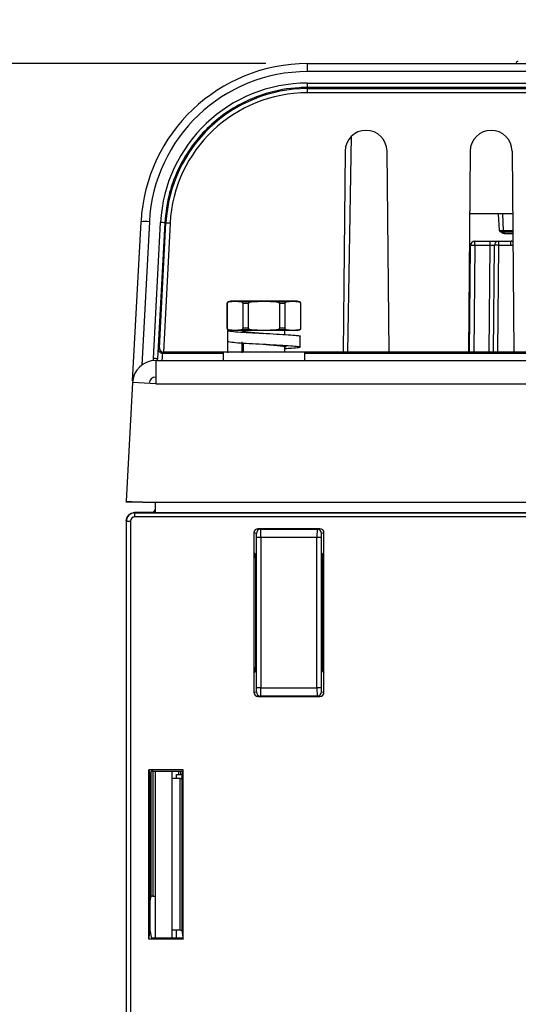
# Paper-space layout 'Sheet1' of a CAD drawing. Header units: millimetres. Extents: x 0 to 420, y 0 to 297.
# Tile 20 of 130: x 41 to 53, y 86 to 110. Entities that reach past the tile are written whole.
import ezdxf

# ---------------------------------------------------------------- set-up
doc = ezdxf.new("R2010")
doc.units = ezdxf.units.MM
doc.layers.add('SLD-0', color=179, linetype='Continuous')
doc.styles.add('SLDTEXTSTYLE1', font='TXT', dxfattribs={"width": 0.75})
doc.styles.add('SLDTEXTSTYLE3', font='TXT', dxfattribs={"width": 0.96})
doc.dimstyles.new('SLDDIMSTYLE2', dxfattribs={"dimtxt": 2.5, "dimasz": 3.302, "dimexe": 0, "dimexo": 0.0625, "dimtad": 1, "dimdec": 0, "dimlfac": 5, "dimrnd": 1e-09, "dimzin": 12, "dimdsep": 46, "dimtxsty": 'SLDTEXTSTYLE1', "dimblk1": 'NONE', "dimblk2": 'NONE', "dimsah": 1, "dimcen": 0.09, "dimadec": 0, "dimazin": 3, "dimtfac": 1, "dimtofl": 0, "dimtmove": 0, "dimatfit": 3, "dimldrblk": 'NONE', "dimfxl": 0, "dimfrac": 2, "dimtolj": 1, "dimtzin": 12, "dimarcsym": 0})
doc.dimstyles.new('SLDDIMSTYLE3', dxfattribs={"dimtxt": 2.5, "dimasz": 3.302, "dimexe": 0, "dimexo": 0.0625, "dimtad": 1, "dimdec": 1, "dimlfac": 5, "dimrnd": 1e-09, "dimzin": 4, "dimdsep": 46, "dimtxsty": 'SLDTEXTSTYLE1', "dimblk1": 'NONE', "dimblk2": 'NONE', "dimsah": 1, "dimcen": 0, "dimadec": 0, "dimazin": 1, "dimtfac": 1, "dimtmove": 0, "dimatfit": 3, "dimldrblk": 'NONE', "dimfxl": 0, "dimfrac": 2, "dimtolj": 1, "dimtzin": 12, "dimarcsym": 0})
doc.dimstyles.new('SLDDIMSTYLE4', dxfattribs={"dimtxt": 2.5, "dimasz": 3.302, "dimexe": 0, "dimexo": 0.0625, "dimtad": 1, "dimdec": 1, "dimlfac": 5, "dimrnd": 1e-09, "dimzin": 12, "dimdsep": 46, "dimtxsty": 'SLDTEXTSTYLE1', "dimblk1": 'NONE', "dimblk2": 'NONE', "dimsah": 1, "dimcen": 0, "dimadec": 0, "dimazin": 3, "dimtfac": 1, "dimtmove": 0, "dimatfit": 3, "dimldrblk": 'NONE', "dimfxl": 0, "dimfrac": 2, "dimtolj": 1, "dimtzin": 12, "dimarcsym": 0})

# ---------------------------------------------------------------- blocks, each defined once
blk = doc.blocks.new('_D_15')
at = {"layer": 'SLD-0', "color": 179}
for p, q in [((47.301, 108.626), (26.795, 108.626)), ((27.295, 105.626), (27.795, 108.626)), ((27.795, 108.626), (28.295, 105.626)), ((27.795, 108.626), (27.795, 105.626)), ((27.795, 47.375), (27.795, 108.626)), ((27.295, 105.626), (28.295, 105.626)), ((27.795, 47.375), (27.295, 50.375)), ((28.295, 50.375), (27.295, 50.375)), ((28.295, 50.375), (27.795, 47.375)), ((27.795, 47.375), (27.795, 50.375)), ((44.214, 47.375), (26.795, 47.375))]:
    blk.add_line(p, q, dxfattribs=at)
at = {"layer": 'SLD-0', "color": 179, "insert": (24.76, 75.23), "char_height": 2.5, "attachment_point": 1, "rotation": 90, "style": 'SLDTEXTSTYLE3'}
blk.add_mtext('306', dxfattribs=at)
blk = doc.blocks.new('_None')
blk = doc.blocks.new('_D_22')
at = {"layer": 'SLD-0', "color": 179}
for p, q in [((177.639, 244.196), (170.681, 237.013)), ((170.681, 237.013), (163.266, 229.357)), ((168.235, 235.206), (170.681, 237.013)), ((170.681, 237.013), (168.594, 234.858)), ((170.681, 237.013), (168.953, 234.51)), ((168.235, 235.206), (168.953, 234.51)), ((163.266, 229.357), (151.443, 229.357))]:
    blk.add_line(p, q, dxfattribs=at)
at = {"layer": 'SLD-0', "color": 179, "char_height": 2.5, "attachment_point": 1, "style": 'SLDTEXTSTYLE3'}
for s, insert in [('%%c', (150.193, 232.392)), ('20.0', (155.213, 232.43))]:
    blk.add_mtext(s, dxfattribs=dict(at, insert=insert))
blk = doc.blocks.new('_D_23')
at = {"layer": 'SLD-0', "color": 179}
for p, q in [((163.999, 261.493), (154.023, 261.493)), ((172.8, 249.896), (163.999, 261.493)), ((171.384, 252.588), (170.588, 251.984)), ((171.384, 252.588), (172.8, 249.896)), ((172.8, 249.896), (170.986, 252.286)), ((172.8, 249.896), (170.588, 251.984)), ((175.52, 246.312), (172.8, 249.896))]:
    blk.add_line(p, q, dxfattribs=at)
at = {"layer": 'SLD-0', "color": 179, "char_height": 2.5, "attachment_point": 1, "style": 'SLDTEXTSTYLE3'}
for s, insert in [('%%c', (152.773, 264.528)), ('9.0', (157.794, 264.566))]:
    blk.add_mtext(s, dxfattribs=dict(at, insert=insert))
blk = doc.blocks.new('_D_24')
at = {"layer": 'SLD-0', "color": 179}
for p, q in [((241.453, 256.697), (250.709, 264.131)), ((250.709, 264.131), (262.532, 264.131)), ((241.453, 256.697), (243.478, 258.965)), ((244.105, 258.186), (243.478, 258.965)), ((241.453, 256.697), (243.792, 258.576)), ((244.105, 258.186), (241.453, 256.697)), ((236.385, 252.627), (241.453, 256.697))]:
    blk.add_line(p, q, dxfattribs=at)
at = {"layer": 'SLD-0', "color": 179, "char_height": 2.5, "attachment_point": 1, "style": 'SLDTEXTSTYLE3'}
for s, insert in [('%%c', (251.047, 267.167)), ('13.0', (256.067, 267.205))]:
    blk.add_mtext(s, dxfattribs=dict(at, insert=insert))
blk = doc.blocks.new('_D_25')
at = {"layer": 'SLD-0', "color": 179}
for p, q in [((240.691, 239.098), (237.146, 235.226)), ((237.146, 235.226), (227.951, 225.18)), ((234.752, 233.35), (237.146, 235.226)), ((237.146, 235.226), (235.121, 233.013)), ((237.146, 235.226), (235.489, 232.675)), ((234.752, 233.35), (235.489, 232.675)), ((227.951, 225.18), (216.128, 225.18))]:
    blk.add_line(p, q, dxfattribs=at)
at = {"layer": 'SLD-0', "color": 179, "char_height": 2.5, "attachment_point": 1, "style": 'SLDTEXTSTYLE3'}
for s, insert in [('%%c', (214.878, 228.215)), ('10.5', (219.898, 228.254))]:
    blk.add_mtext(s, dxfattribs=dict(at, insert=insert))
blk = doc.blocks.new('_D_28')
at = {"layer": 'SLD-0', "color": 179}
for p, q in [((173.264, 174.39), (183.569, 183.365)), ((183.569, 183.365), (193.545, 183.365)), ((173.264, 174.39), (175.198, 176.738)), ((175.855, 175.984), (175.198, 176.738)), ((173.264, 174.39), (175.526, 176.361)), ((175.855, 175.984), (173.264, 174.39)), ((169.87, 171.435), (173.264, 174.39))]:
    blk.add_line(p, q, dxfattribs=at)
at = {"layer": 'SLD-0', "color": 179, "char_height": 2.5, "attachment_point": 1, "style": 'SLDTEXTSTYLE3'}
for s, insert in [('%%c', (183.906, 186.4)), ('9.0', (188.927, 186.438))]:
    blk.add_mtext(s, dxfattribs=dict(at, insert=insert))
blk = doc.blocks.new('_D_30')
at = {"layer": 'SLD-0', "color": 179}
for p, q in [((230.033, 164.087), (234.374, 159.249)), ((236.006, 156.682), (234.374, 159.249)), ((234.374, 159.249), (236.75, 157.35)), ((234.374, 159.249), (236.378, 157.016)), ((234.374, 159.249), (244.668, 147.778)), ((236.006, 156.682), (236.75, 157.35)), ((244.668, 147.778), (256.491, 147.778))]:
    blk.add_line(p, q, dxfattribs=at)
at = {"layer": 'SLD-0', "color": 179, "char_height": 2.5, "attachment_point": 1, "style": 'SLDTEXTSTYLE3'}
for s, insert in [('%%c', (245.006, 150.813)), ('13.0', (250.026, 150.851))]:
    blk.add_mtext(s, dxfattribs=dict(at, insert=insert))
blk = doc.blocks.new('_D_31')
at = {"layer": 'SLD-0', "color": 179}
for p, q in [((224.118, 191.46), (212.295, 191.46)), ((230.761, 181.361), (224.118, 191.46)), ((229.53, 184.142), (228.695, 183.593)), ((229.53, 184.142), (230.761, 181.361)), ((230.761, 181.361), (229.113, 183.868)), ((230.761, 181.361), (228.695, 183.593)), ((233.646, 176.975), (230.761, 181.361))]:
    blk.add_line(p, q, dxfattribs=at)
at = {"layer": 'SLD-0', "color": 179, "char_height": 2.5, "attachment_point": 1, "style": 'SLDTEXTSTYLE3'}
for s, insert in [('%%c', (211.045, 194.495)), ('10.5', (216.066, 194.534))]:
    blk.add_mtext(s, dxfattribs=dict(at, insert=insert))

psp = doc.layouts.new('Sheet1')

# ---------------------------------------------------------------- linework, layer by layer
at = {"layer": 'SLD-0', "color": 179, "linetype": 'Continuous', "lineweight": 25}
for p, q in [((48.301, 108.436), (48.301, 108.626)), ((48.301, 108.626), (80.451, 108.626)), ((80.451, 108.436), (48.301, 108.436)), ((48.301, 108.16), (81.194, 108.16)), ((48.301, 108.055), (48.301, 108.16)), ((48.301, 108.027), (48.301, 108.055)), ((81.194, 108.055), (48.301, 108.055)), ((48.301, 108.027), (81.186, 108.027)), ((48.301, 107.927), (48.301, 108.027)), ((81.186, 107.927), (48.301, 107.927)), ((49.264, 101.706), (49.354, 106.885)), ((49.201, 106.528), (49.159, 101.706)), ((50.206, 106.528), (50.248, 101.706)), ((52.201, 106.528), (52.159, 101.706)), ((53.206, 106.528), (53.248, 101.706)), ((53.219, 105.026), (52.188, 105.026)), ((53.002, 104.624), (52.981, 105.026)), ((44.106, 101.02), (44.306, 104.835)), ((44.603, 101.554), (44.775, 104.816)), ((44.875, 104.805), (44.703, 101.543)), ((44.748, 101.81), (44.905, 104.804)), ((45.004, 104.799), (44.842, 101.706)), ((44.905, 104.804), (44.875, 104.805)), ((44.907, 104.804), (44.905, 104.804)), ((44.912, 104.804), (44.907, 104.804)), ((44.922, 104.803), (44.912, 104.804)), ((44.934, 104.802), (44.922, 104.803)), ((44.949, 104.802), (44.934, 104.802)), ((44.966, 104.801), (44.949, 104.802)), ((44.985, 104.8), (44.966, 104.801)), ((45.004, 104.799), (44.985, 104.8)), ((53.042, 104.586), (53.028, 104.586)), ((53.028, 104.546), (53.028, 104.586)), ((53.223, 104.586), (53.042, 104.586)), ((52.189, 101.706), (52.212, 104.267)), ((52.312, 104.267), (52.312, 104.366)), ((52.312, 104.366), (52.682, 104.366)), ((52.682, 104.267), (52.312, 104.267)), ((52.682, 104.267), (52.682, 104.366)), ((52.682, 104.366), (52.882, 104.366)), ((52.759, 101.706), (52.782, 104.267)), ((52.882, 104.366), (52.882, 104.267)), ((52.882, 104.366), (53.174, 104.366)), ((53.174, 104.267), (52.882, 104.267)), ((53.174, 104.267), (53.174, 104.366)), ((53.174, 104.366), (53.225, 104.366)), ((46.372, 102.873), (46.372, 102.279)), ((46.375, 102.279), (46.375, 102.873)), ((46.454, 102.926), (46.401, 102.912)), ((46.414, 102.912), (46.561, 102.926)), ((46.561, 102.926), (46.454, 102.926)), ((47.254, 102.926), (46.561, 102.926)), ((46.561, 102.926), (46.708, 102.912)), ((46.959, 102.912), (46.708, 102.912)), ((46.882, 102.873), (46.746, 102.873)), ((46.746, 102.873), (46.746, 102.279)), ((46.882, 102.279), (46.882, 102.873)), ((46.959, 102.912), (47.254, 102.926)), ((47.254, 102.926), (47.548, 102.912)), ((47.946, 102.926), (47.254, 102.926)), ((47.799, 102.912), (47.548, 102.912)), ((47.625, 102.873), (47.625, 102.279)), ((47.761, 102.873), (47.625, 102.873)), ((47.761, 102.279), (47.761, 102.873)), ((47.799, 102.912), (47.946, 102.926)), ((47.946, 102.926), (48.093, 102.912)), ((48.054, 102.926), (47.946, 102.926)), ((48.106, 102.912), (48.054, 102.926)), ((48.132, 102.873), (48.132, 102.279)), ((48.136, 102.279), (48.136, 102.873)), ((46.384, 102.226), (46.384, 101.966)), ((46.444, 102.226), (46.384, 102.226)), ((46.401, 102.24), (46.454, 102.226)), ((46.561, 102.226), (46.414, 102.24)), ((46.561, 102.226), (46.454, 102.226)), ((46.708, 102.24), (46.561, 102.226)), ((47.254, 102.226), (46.561, 102.226)), ((46.959, 102.24), (46.708, 102.24)), ((46.882, 102.279), (46.746, 102.279)), ((47.254, 102.226), (46.959, 102.24)), ((47.548, 102.24), (47.254, 102.226)), ((47.946, 102.226), (47.254, 102.226)), ((47.256, 102.156), (47.255, 102.156)), ((47.799, 102.24), (47.548, 102.24)), ((47.761, 102.279), (47.625, 102.279)), ((47.754, 102.128), (47.754, 102.226)), ((47.946, 102.226), (47.799, 102.24)), ((48.093, 102.24), (47.946, 102.226)), ((48.054, 102.226), (47.946, 102.226)), ((48.054, 102.226), (48.106, 102.24)), ((48.124, 101.826), (48.124, 102.086)), ((44.72, 101.785), (44.748, 101.81)), ((46.39, 101.691), (46.39, 101.951)), ((46.728, 101.951), (46.728, 101.691)), ((46.754, 101.924), (46.754, 101.706)), ((47.754, 101.706), (47.754, 101.828)), ((44.848, 101.706), (44.82, 101.679)), ((46.274, 101.706), (44.848, 101.706)), ((46.274, 101.706), (46.274, 101.506)), ((48.234, 101.706), (46.274, 101.706)), ((48.234, 101.506), (48.234, 101.706)), ((49.159, 101.706), (48.234, 101.706)), ((50.248, 101.706), (49.159, 101.706)), ((52.159, 101.706), (50.248, 101.706)), ((53.248, 101.706), (52.159, 101.706)), ((55.159, 101.706), (53.248, 101.706)), ((44.661, 101.506), (86.964, 101.506)), ((44.661, 101.506), (44.661, 100.946)), ((44.102, 100.975), (43.953, 98.127)), ((44.661, 100.946), (44.102, 100.975)), ((44.661, 100.946), (86.964, 100.946)), ((43.953, 98.127), (44.352, 98.106)), ((43.954, 98.106), (43.955, 98.127)), ((44.153, 98.106), (43.954, 98.106)), ((44.352, 98.106), (44.153, 98.106)), ((44.352, 98.106), (86.564, 98.106)), ((44.654, 97.856), (44.654, 98.106)), ((44.154, 97.856), (44.158, 97.852)), ((44.654, 97.856), (44.154, 97.856)), ((44.158, 97.752), (44.158, 97.852)), ((44.158, 97.852), (133.149, 97.852)), ((44.654, 97.856), (132.654, 97.856)), ((43.948, 97.656), (43.948, 58.604)), ((43.954, 97.656), (43.954, 97.656)), ((43.958, 97.652), (43.954, 97.656)), ((43.954, 97.656), (43.954, 48.656)), ((43.958, 48.682), (43.958, 97.652)), ((43.958, 97.652), (44.058, 97.652)), ((44.058, 97.652), (44.058, 48.688)), ((133.149, 97.752), (44.158, 97.752)), ((47.012, 97.368), (47.012, 96.898)), ((47.075, 97.358), (47.012, 97.368)), ((47.112, 97.468), (47.175, 97.458)), ((48.595, 97.468), (47.112, 97.468)), ((47.175, 97.458), (48.532, 97.458)), ((48.532, 97.458), (48.595, 97.468)), ((48.695, 97.368), (48.632, 97.358)), ((48.695, 96.898), (48.695, 97.368)), ((47.08, 93.654), (47.08, 97.258)), ((47.18, 97.258), (47.08, 97.258)), ((47.18, 97.258), (47.18, 93.654)), ((48.527, 97.258), (47.18, 97.258)), ((48.527, 93.654), (48.527, 97.258)), ((48.627, 97.258), (48.527, 97.258)), ((48.627, 97.258), (48.627, 93.654)), ((47.012, 96.898), (47.054, 96.856)), ((47.012, 96.898), (47.012, 94.014)), ((47.054, 96.856), (47.054, 94.056)), ((48.654, 96.856), (48.695, 96.898)), ((48.654, 96.856), (48.654, 94.056)), ((48.695, 94.014), (48.695, 96.898)), ((47.054, 94.056), (47.012, 94.014)), ((48.654, 94.056), (48.695, 94.014)), ((47.012, 94.014), (47.012, 93.544)), ((48.695, 93.544), (48.695, 94.014)), ((47.012, 93.544), (47.075, 93.554)), ((47.18, 93.654), (47.08, 93.654)), ((47.18, 93.654), (48.527, 93.654)), ((48.627, 93.654), (48.527, 93.654)), ((48.632, 93.554), (48.695, 93.544)), ((47.175, 93.454), (47.112, 93.444)), ((47.112, 93.444), (48.595, 93.444)), ((48.532, 93.454), (47.175, 93.454)), ((48.595, 93.444), (48.532, 93.454)), ((45.318, 91.688), (44.496, 91.688)), ((44.496, 87.625), (44.496, 91.688)), ((44.496, 91.688), (44.527, 91.499)), ((44.527, 91.499), (44.553, 91.654)), ((44.593, 91.656), (45.313, 91.656)), ((44.654, 87.656), (44.654, 91.656)), ((45.054, 87.656), (45.054, 91.656)), ((45.313, 91.656), (45.318, 91.688)), ((45.318, 87.625), (45.318, 91.688)), ((44.527, 87.813), (44.527, 91.499)), ((45.244, 91.478), (45.054, 91.478)), ((45.154, 91.575), (45.299, 91.575)), ((45.154, 91.478), (45.154, 91.575)), ((45.244, 87.834), (45.244, 91.478)), ((45.284, 91.48), (45.311, 91.646)), ((45.284, 91.48), (45.284, 87.832)), ((44.527, 88.535), (44.547, 88.654)), ((44.587, 88.656), (44.654, 88.656)), ((44.496, 87.625), (44.527, 87.813)), ((44.527, 87.813), (44.553, 87.658)), ((44.593, 87.656), (45.313, 87.656)), ((45.244, 87.834), (45.054, 87.834)), ((45.154, 87.656), (45.154, 87.834)), ((45.284, 87.832), (45.311, 87.666)), ((45.313, 87.656), (45.318, 87.625)), ((45.318, 87.625), (44.496, 87.625))]:
    psp.add_line(p, q, dxfattribs=at)
at = {"layer": 'SLD-0', "color": 8, "linetype": 'Continuous', "lineweight": 25}
for p, q in [((52.902, 104.626), (52.881, 105.026)), ((44.506, 104.835), (44.326, 101.394)), ((53.224, 104.546), (53.028, 104.546)), ((52.312, 104.267), (52.289, 101.706)), ((52.659, 101.706), (52.682, 104.267)), ((52.882, 104.267), (52.859, 101.706)), ((46.375, 102.873), (46.372, 102.873)), ((46.414, 102.912), (46.401, 102.912)), ((48.106, 102.912), (48.093, 102.912)), ((48.136, 102.873), (48.132, 102.873)), ((46.375, 102.279), (46.372, 102.279)), ((46.414, 102.24), (46.401, 102.24)), ((48.106, 102.24), (48.093, 102.24)), ((48.136, 102.279), (48.132, 102.279)), ((44.82, 101.679), (46.274, 101.679)), ((48.234, 101.679), (87.444, 101.679)), ((44.609, 101.498), (44.603, 101.554)), ((44.704, 101.506), (44.703, 101.543)), ((44.154, 98.116), (44.153, 98.106)), ((44.587, 91.656), (44.587, 88.656)), ((45.214, 91.575), (45.214, 91.656)), ((45.254, 91.656), (45.254, 91.575)), ((44.547, 88.654), (44.547, 91.618))]:
    psp.add_line(p, q, dxfattribs=at)
at = {"layer": 'SLD-0', "color": 179, "linetype": 'Continuous', "lineweight": 25}
for centre, radius, start, end in [((53.356, 108.621), 0.06, 90, 175.2817), ((48.301, 104.626), 4, 90, 177), ((48.301, 104.636), 3.8, 90, 177), ((48.301, 104.63), 3.53, 90, 176.9738), ((48.301, 104.626), 3.401, 90, 177), ((48.301, 104.626), 3.301, 90, 177), ((49.704, 106.523), 0.503, 0.5, 179.5), ((52.704, 106.523), 0.503, 0.5, 179.5), ((44.406, 103.878), 0.962, 84.0424, 95.9576), ((44.774, 104.322), 0.494, 78.1882, 89.8447), ((53.042, 104.626), 0.04, 183, 269.9981), ((52.312, 104.266), 0.1, 90.0004, 179.5001), ((52.262, 101.413), 2.854, 88.9964, 91.0036), ((52.882, 104.266), 0.1, 90, 179.5001), ((52.832, 101.413), 2.855, 88.9964, 91.0036), ((53.174, 103.966), 0.4, 82.5885, 90), ((46.412, 102.873), 0.04, 105, 180), ((48.096, 102.873), 0.04, 0, 75), ((46.412, 102.279), 0.04, 180, 254.9997), ((48.096, 102.279), 0.04, 284.9991, 0), ((44.82, 101.779), 0.1, 177.003, 269.9979), ((44.661, 100.946), 0.56, 90.0001, 177.0001), ((44.602, 101.059), 0.494, 78.1877, 89.8452), ((44.661, 100.946), 0.16, 90.0003, 176.9999), ((44.158, 97.652), 0.2, 90.0021, 179.9976), ((47.175, 97.358), 0.1, 90.0694, 180.0083), ((48.532, 97.358), 0.1, 359.9917, 89.9314), ((47.175, 93.554), 0.1, 179.9943, 269.9291), ((48.532, 93.554), 0.1, 270.0695, 0.0062)]:
    psp.add_arc(centre, radius, start, end, dxfattribs=at)
at = {"layer": 'SLD-0', "color": 8, "linetype": 'Continuous', "lineweight": 25}
psp.add_arc((53.174, 103.967), 0.3, 79.9505, 90.0001, dxfattribs=at)
at = {"layer": 'SLD-0', "color": 179, "linetype": 'Continuous', "lineweight": 25}
for centre, major_axis, ratio, start_param, end_param in [((52.902, 104.626), (0.1, -0.002), 0.003467, 4.7131, 6.28344), ((52.682, 104.266), (0.1, 0.001), 0.008724, 6.282931, 7.853753), ((44.847, 101.805), (0.091, -0.0419), 0.987402, 3.525585, 5.087655), ((44.848, 101.806), (0.0725, 0.0688), 0.99992, 3.892124, 3.953134), ((43.553, 97.756), (0.633, 0.095), 0.048886, 0.314585, 0.315535), ((44.554, 97.956), (-0.0707, 0.0707), 0.999924, 2.356233, 3.926953), ((44.158, 97.652), (0.0707, -0.0707), 0.999924, 2.356214, 3.926925), ((47.112, 97.368), (-0.0988, 0.0164), 0.998592, 4.877631, 6.447966), ((47.075, 97.258), (0, 0.1), 0.052408, 4.712383, 6.274459), ((47.175, 97.258), (0, 0.2), 0.026204, 4.712386, 6.274459), ((48.532, 97.258), (0, 0.2), 0.026204, 0.008727, 1.570799), ((48.595, 97.368), (0.0988, 0.0164), 0.998592, 6.118405, 7.688754), ((48.632, 97.258), (0, 0.1), 0.052408, 0.008727, 1.570802), ((47.048, 96.761), (0, 0.1), 0.052408, 4.712389, 6.230825), ((48.659, 96.761), (0, 0.1), 0.052408, 0.05236, 1.570796), ((47.048, 94.151), (0, 0.1), 0.052408, 3.193953, 4.712389), ((48.659, 94.151), (0, 0.1), 0.052408, 1.570796, 3.089233), ((47.112, 93.544), (-0.0988, -0.0164), 0.998592, 6.118394, 7.688739), ((47.075, 93.654), (0, 0.1), 0.052408, 3.150478, 4.712389), ((47.175, 93.654), (0, 0.2), 0.026204, 3.150319, 4.712389), ((48.532, 93.654), (0, 0.2), 0.026204, 1.570796, 3.132684), ((48.595, 93.544), (0.0988, -0.0164), 0.998592, 4.877622, 6.447976), ((48.632, 93.654), (0, 0.1), 0.052408, 1.570796, 3.132866), ((44.593, 91.654), (0.04, 0), 0.052408, 1.57077, 3.132866), ((45.311, 91.846), (0, 0.2), 0.008727, 3.193953, 3.462453), ((45.244, 91.48), (0.04, 0), 0.052408, 4.712358, 6.274855), ((44.587, 88.654), (0.04, 0), 0.052408, 1.570796, 3.132409), ((44.593, 87.658), (0.04, 0), 0.052408, 3.150166, 4.712389), ((45.244, 87.832), (0.04, 0), 0.052408, 0.008997, 1.570827), ((45.311, 87.466), (0, 0.2), 0.008727, 5.962325, 6.230825)]:
    psp.add_ellipse(centre, major_axis=major_axis, ratio=ratio, start_param=start_param, end_param=end_param, dxfattribs=at)
at = {"layer": 'SLD-0', "color": 8, "linetype": 'Continuous', "lineweight": 25}
for centre, major_axis, ratio, start_param, end_param in [((53.603, 104.626), (0.601, 0.002), 0.003476, 3.141763, 4.027406), ((44.778, 100.979), (0.042, 0.7), 0.009952, 0.009323, 0.719803), ((44.558, 97.952), (0.0707, -0.0707), 0.999772, 5.794642, 6.771728)]:
    psp.add_ellipse(centre, major_axis=major_axis, ratio=ratio, start_param=start_param, end_param=end_param, dxfattribs=at)
at = {"layer": 'SLD-0', "color": 179, "linetype": 'Continuous', "lineweight": 25}
for points, knots in [([(48.301, 108.055), (48.234, 108.053), (47.899, 108.047), (47.373, 107.951), (46.764, 107.709), (46.268, 107.408), (45.831, 107.027), (45.462, 106.579), (45.176, 106.075), (44.952, 105.483), (44.903, 105.048), (44.875, 104.805)], [0, 0, 0, 0, 0.038456, 0.193287, 0.304276, 0.415264, 0.526268, 0.637272, 0.748424, 0.859578, 1, 1, 1, 1]), ([(52.902, 104.626), (52.902, 104.626), (52.909, 104.623), (52.931, 104.616), (52.964, 104.604), (52.998, 104.589), (53.02, 104.587), (53.028, 104.586)], [0, 0, 0, 0, 0.006603, 0.14593, 0.500922, 0.799359, 1, 1, 1, 1]), ([(53.028, 104.546), (53.015, 104.548), (52.985, 104.552), (52.946, 104.578), (52.92, 104.605), (52.906, 104.621), (52.902, 104.625), (52.902, 104.626)], [0, 0, 0, 0, 0.265263, 0.580723, 0.884652, 0.994805, 1, 1, 1, 1]), ([(46.375, 102.873), (46.375, 102.875), (46.375, 102.879), (46.377, 102.885), (46.381, 102.893), (46.393, 102.906), (46.405, 102.911), (46.414, 102.912), (46.414, 102.912)], [0, 0, 0, 0, 0.053242, 0.117724, 0.227232, 0.430303, 0.997383, 1, 1, 1, 1]), ([(46.708, 102.912), (46.715, 102.91), (46.725, 102.908), (46.737, 102.898), (46.742, 102.89), (46.746, 102.881), (46.746, 102.876), (46.746, 102.874), (46.746, 102.873)], [0, 0, 0, 0, 0.4702917, 0.6314934, 0.8342498, 0.9120273, 0.9904867, 1, 1, 1, 1]), ([(46.882, 102.873), (46.882, 102.875), (46.883, 102.88), (46.888, 102.887), (46.899, 102.897), (46.923, 102.907), (46.945, 102.91), (46.959, 102.912)], [0, 0, 0, 0, 0.065428, 0.14719, 0.277228, 0.536186, 1, 1, 1, 1]), ([(47.548, 102.912), (47.555, 102.911), (47.575, 102.909), (47.6, 102.902), (47.617, 102.89), (47.623, 102.883), (47.625, 102.877), (47.625, 102.874), (47.625, 102.873)], [0, 0, 0, 0, 0.246925, 0.653587, 0.816109, 0.898521, 0.96819, 1, 1, 1, 1]), ([(47.761, 102.873), (47.761, 102.874), (47.761, 102.877), (47.762, 102.883), (47.765, 102.891), (47.774, 102.902), (47.786, 102.909), (47.795, 102.911), (47.799, 102.912)], [0, 0, 0, 0, 0.035469, 0.098296, 0.195704, 0.367444, 0.740511, 1, 1, 1, 1]), ([(48.093, 102.912), (48.101, 102.91), (48.11, 102.908), (48.122, 102.898), (48.128, 102.89), (48.131, 102.881), (48.132, 102.876), (48.132, 102.874), (48.132, 102.873)], [0, 0, 0, 0, 0.470294, 0.631497, 0.834254, 0.912023, 0.990487, 1, 1, 1, 1]), ([(46.414, 102.24), (46.411, 102.241), (46.405, 102.242), (46.395, 102.246), (46.385, 102.253), (46.379, 102.262), (46.376, 102.269), (46.375, 102.275), (46.375, 102.278), (46.375, 102.279)], [0, 0, 0, 0, 0.152901, 0.398682, 0.687949, 0.793882, 0.900621, 0.967756, 1, 1, 1, 1]), ([(46.384, 102.226), (46.396, 102.22), (46.421, 102.209), (46.615, 102.192), (46.892, 102.175), (47.225, 102.157), (47.561, 102.14), (47.855, 102.123), (48.05, 102.106), (48.137, 102.093), (48.118, 102.087), (48.115, 102.086)], [0, 0, 0, 0, 0.122447, 0.24508, 0.36734, 0.490145, 0.612234, 0.735197, 0.85713, 0.980234, 1, 1, 1, 1]), ([(46.746, 102.279), (46.746, 102.277), (46.746, 102.272), (46.744, 102.265), (46.738, 102.255), (46.726, 102.245), (46.715, 102.242), (46.708, 102.24)], [0, 0, 0, 0, 0.066319, 0.148497, 0.279636, 0.541413, 1, 1, 1, 1]), ([(46.724, 102.226), (46.731, 102.22), (46.746, 102.209), (46.864, 102.192), (47.033, 102.175), (47.175, 102.163), (47.247, 102.156), (47.252, 102.156)], [0, 0, 0, 0, 0.245274, 0.490923, 0.735819, 0.981817, 1, 1, 1, 1]), ([(46.959, 102.24), (46.958, 102.24), (46.943, 102.242), (46.923, 102.245), (46.901, 102.254), (46.891, 102.261), (46.884, 102.269), (46.882, 102.275), (46.882, 102.278), (46.882, 102.279)], [0, 0, 0, 0, 0.052048, 0.488752, 0.651294, 0.814793, 0.895863, 0.977784, 1, 1, 1, 1]), ([(47.625, 102.279), (47.625, 102.277), (47.624, 102.273), (47.62, 102.266), (47.61, 102.256), (47.586, 102.245), (47.563, 102.242), (47.548, 102.24)], [0, 0, 0, 0, 0.057896, 0.136272, 0.258159, 0.495074, 1, 1, 1, 1]), ([(47.799, 102.24), (47.797, 102.241), (47.791, 102.242), (47.781, 102.246), (47.771, 102.253), (47.765, 102.262), (47.762, 102.268), (47.761, 102.274), (47.761, 102.278), (47.761, 102.279)], [0, 0, 0, 0, 0.1528961, 0.3980059, 0.6871641, 0.7914555, 0.8964999, 0.9642217, 1, 1, 1, 1]), ([(48.132, 102.279), (48.132, 102.277), (48.132, 102.272), (48.129, 102.265), (48.124, 102.255), (48.111, 102.245), (48.1, 102.242), (48.093, 102.24)], [0, 0, 0, 0, 0.066319, 0.148497, 0.279636, 0.541413, 1, 1, 1, 1]), ([(46.384, 101.966), (46.396, 101.96), (46.421, 101.949), (46.615, 101.932), (46.892, 101.915), (47.225, 101.897), (47.562, 101.88), (47.853, 101.863), (48.057, 101.846), (48.144, 101.829), (48.098, 101.812), (47.96, 101.796), (47.81, 101.787), (47.754, 101.784)], [0, 0, 0, 0, 0.094102, 0.188347, 0.282305, 0.376682, 0.470509, 0.565006, 0.658714, 0.75332, 0.846921, 0.941624, 1, 1, 1, 1]), ([(47.252, 101.896), (47.315, 101.891), (47.446, 101.88), (47.62, 101.863), (47.739, 101.846), (47.792, 101.833), (47.78, 101.827), (47.778, 101.826)], [0, 0, 0, 0, 0.2260652, 0.4720424, 0.7159479, 0.9622137, 1, 1, 1, 1]), ([(43.954, 97.656), (43.955, 97.671), (43.957, 97.709), (43.981, 97.765), (44.027, 97.816), (44.087, 97.85), (44.131, 97.854), (44.154, 97.856)], [0, 0, 0, 0, 0.1442978, 0.3590134, 0.5737665, 0.7868073, 1, 1, 1, 1])]:
    psp.add_open_spline(points, degree=3, knots=knots, dxfattribs=at)

# ---------------------------------------------------------------- dimensions: what is measured, and where the dimension line sits
at = {"layer": 'SLD-0', "color": 179}
for p1, dimstyle, picture, middle in [((0.889, 0.948), 'SLDDIMSTYLE3', '_D_24', (257.414, 266.248)), ((0.517, 0.737), 'SLDDIMSTYLE3', '_D_23', (158.218, 263.609)), ((1.173, 1.62), 'SLDDIMSTYLE3', '_D_22', (156.561, 231.473)), ((0.745, 0.74), 'SLDDIMSTYLE4', '_D_25', (221.245, 227.297)), ((0.831303, 0.6414323), 'SLDDIMSTYLE4', '_D_31', (217.4129934, 193.5763759)), ((0.634, 0.639), 'SLDDIMSTYLE3', '_D_28', (189.351, 185.481)), ((1.067, 0.743), 'SLDDIMSTYLE3', '_D_30', (251.373, 149.894))]:
    dim = psp.add_diameter_dim_2p(p1=p1, p2=(0, 0), dimstyle=dimstyle, dxfattribs=at)
    dim.commit()
    dim.dimension.update_dxf_attribs({"geometry": picture, "text_midpoint": middle, "dimtype": 163})
dim = psp.add_linear_dim(base=(27.795, 47.375), p1=(48.301, 108.626), p2=(45.214, 47.375), angle=90, dimstyle='SLDDIMSTYLE2', dxfattribs=at)
dim.commit()
dim.dimension.update_dxf_attribs({"geometry": '_D_15', "text_midpoint": (27.795, 78.001), "dimtype": 160})

doc.saveas('drawing.dxf')
